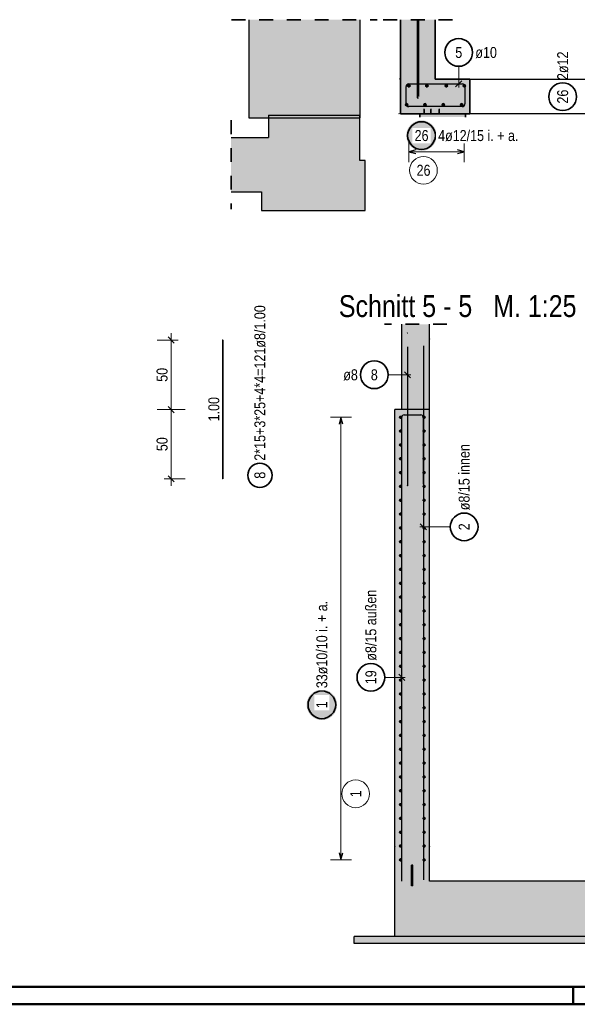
# Model space of a CAD drawing. Header units: millimetres. Extents: x -4 to 30.7, y -2.9 to 30.7.
# Tile 2 of 39: x 1.3 to 5.3, y 0 to 7.1. Entities that reach past the tile are written whole.
import ezdxf

# ---------------------------------------------------------------- set-up
doc = ezdxf.new("R2010")
doc.units = ezdxf.units.MM
doc.linetypes.add('HIDDEN', pattern=[0.375, 0.25, -0.125])
for name, color, linetype, lineweight in [('Geschnittene Kanten', 7, 'Continuous', 20), ('nplo Bewehrung', 7, 'Continuous', 20), ('Schraffuren', 7, 'Continuous', 20)]:
    doc.layers.add(name, color=color, linetype=linetype, lineweight=lineweight)
doc.styles.add('Arial Narrow', font='ARIALN.TTF')
doc.dimstyles.new('Arch_Strakon_dimstyle', dxfattribs={"dimtxt": 12.5, "dimasz": 1, "dimexe": 1.25, "dimexo": 0.0625, "dimgap": 1, "dimtad": 0, "dimdec": 5, "dimzin": 12, "dimdsep": 46, "dimtxsty": 'Arial Narrow', "dimblk": 'Arrowhead_Tick', "dimsah": 1, "dimcen": 0, "dimse1": 1, "dimse2": 1, "dimclrd": 6, "dimclrt": 2, "dimazin": 0, "dimtfac": 1, "dimtdec": 4, "dimtmove": 0, "dimatfit": 3, "dimldrblk": 'NONE', "dimfxl": 1, "dimtvp": 1, "dimtolj": 1, "dimtzin": 0, "dimlwd": 13, "dimarcsym": 2})

# ---------------------------------------------------------------- blocks, each defined once
blk = doc.blocks.new('Arrowhead_Tick')
at = {"color": 0, "linetype": 'Continuous', "lineweight": -2}
for p, q in [((0, 10), (0, -5)), ((-1, 0), (0, 0)), ((5, 0), (0, 0))]:
    blk.add_line(p, q, dxfattribs=at)
at = {"color": 2, "linetype": 'Continuous', "lineweight": 35}
blk.add_line((2.21, 2.21), (-2.21, -2.21), dxfattribs=at)
blk = doc.blocks.new('*D13')
at = {"color": 6, "linetype": 'Continuous', "lineweight": 13}
blk.add_line((2.35, 3.7997), (2.35, 4.2781), dxfattribs=at)
at = {"layer": 'Defpoints', "color": 0}
for p in [(2.35, 4.2881), (3.9649, 4.2881), (2.7219, 3.7897)]:
    blk.add_point(p, dxfattribs=at)
at = {"color": 6, "lineweight": 13, "xscale": 0.01, "yscale": 0.01, "zscale": 0.01}
for p, rotation in [((2.35, 4.2881), 90), ((2.35, 3.7897), 270)]:
    blk.add_blockref('Arrowhead_Tick', p, dxfattribs=dict(at, rotation=rotation))
at = {"color": 2, "lineweight": -2, "insert": (2.2848, 4.0389), "char_height": 0.07875, "attachment_point": 5, "rotation": 90, "style": 'Arial Narrow'}
blk.add_mtext('\\A1;50', dxfattribs=at)
blk = doc.blocks.new('_None')
blk = doc.blocks.new('*D14')
at = {"color": 6, "linetype": 'Continuous', "lineweight": 13}
blk.add_line((2.35, 4.2981), (2.35, 4.7797), dxfattribs=at)
at = {"layer": 'Defpoints', "color": 0}
for p in [(2.35, 4.7897), (2.7219, 4.7897), (3.9649, 4.2881)]:
    blk.add_point(p, dxfattribs=at)
at = {"color": 6, "lineweight": 13, "xscale": 0.01, "yscale": 0.01, "zscale": 0.01}
for p, rotation in [((2.35, 4.7897), 90), ((2.35, 4.2881), 270)]:
    blk.add_blockref('Arrowhead_Tick', p, dxfattribs=dict(at, rotation=rotation))
at = {"color": 2, "lineweight": -2, "insert": (2.2848, 4.5389), "char_height": 0.07875, "attachment_point": 5, "rotation": 90, "style": 'Arial Narrow'}
blk.add_mtext('\\A1;50', dxfattribs=at)

msp = doc.modelspace()

# ---------------------------------------------------------------- hatches: boundary and pattern name
at = {"lineweight": 25, "true_color": 0xd7ffd7}
msp.add_hatch(color=254, dxfattribs=at).paths.add_polyline_path([(3.710661, 7.099674), (3.710661, 6.391017), (2.910661, 6.391017), (2.910661, 7.099674)])
at = {"lineweight": 25, "true_color": 0xcef2bf}
for points in [[(4.254857, 7.099674), (4.254857, 6.671931), (4.004857, 6.421931), (4.004857, 7.099674)], [(4.004857, 6.421931), (4.504857, 6.421931), (4.504857, 6.671931), (4.254857, 6.671931), (4.004857, 6.671931)], [(4.214881, 0.888135), (4.214881, 4.288135), (3.964881, 4.288135), (3.96488, 0.888135)], [(3.96488, 0.488135), (8.839886, 0.488135), (8.839886, 0.888135), (3.96488, 0.888135)]]:
    msp.add_hatch(color=254, dxfattribs=at).paths.add_polyline_path(points)
at = {"lineweight": 25, "true_color": 0xff0000}
msp.add_hatch(color=1, dxfattribs=at).paths.add_polyline_path([(4.134857, 7.099674), (4.134857, 6.536931), (4.124857, 6.536931), (4.124857, 7.099674)])
at = {"lineweight": 25, "true_color": 0xf0f0f0}
msp.add_hatch(color=7, dxfattribs=at).paths.add_polyline_path([(3.749856, 6.083991), (3.750891, 5.724018), (3.001366, 5.724018), (3.001366, 5.859022), (2.782006, 5.859022), (2.782006, 6.2493), (3.053369, 6.2493), (3.053369, 6.411439), (3.710661, 6.411439), (3.711601, 6.083871)])
at = {"lineweight": 25, "true_color": 0xff8080}
msp.add_hatch(color=11, dxfattribs=at).paths.add_polyline_path([(4.144857, 6.396931), (4.474857, 6.396931), (4.474857, 6.421931), (4.144857, 6.421931)])
at = {"lineweight": 25, "true_color": 0xffffff}
for points in [[(4.266405, 6.264105), (4.266338, 6.267944), (4.266137, 6.271779), (4.265803, 6.275603), (4.265335, 6.279414), (4.264734, 6.283207), (4.264001, 6.286976), (4.263138, 6.290717), (4.262144, 6.294425), (4.261021, 6.298097), (4.259771, 6.301728), (4.258395, 6.305312), (4.256895, 6.308846), (4.255273, 6.312326), (4.253529, 6.315747), (4.251668, 6.319105), (4.24969, 6.322396), (4.247599, 6.325617), (4.245397, 6.328762), (4.243086, 6.331828), (4.24067, 6.334812), (4.238151, 6.33771), (4.235533, 6.340518), (4.232818, 6.343233), (4.23001, 6.345851), (4.227112, 6.34837), (4.224128, 6.350787), (4.221062, 6.353097), (4.217916, 6.355299), (4.214696, 6.357391), (4.211405, 6.359368), (4.208047, 6.36123), (4.204626, 6.362973), (4.201146, 6.364595), (4.197612, 6.366096), (4.194027, 6.367472), (4.190397, 6.368722), (4.186725, 6.369844), (4.183017, 6.370838), (4.179275, 6.371702), (4.175506, 6.372434), (4.171714, 6.373035), (4.167903, 6.373503), (4.164078, 6.373837), (4.160244, 6.374038), (4.156405, 6.374105), (4.152566, 6.374038), (4.148732, 6.373837), (4.144907, 6.373503), (4.141096, 6.373035), (4.137304, 6.372434), (4.133535, 6.371702), (4.129794, 6.370838), (4.126085, 6.369844), (4.122413, 6.368722), (4.118783, 6.367472), (4.115198, 6.366096), (4.111664, 6.364595), (4.108184, 6.362973), (4.104763, 6.36123), (4.101405, 6.359368), (4.098114, 6.357391), (4.094894, 6.355299), (4.091749, 6.353097), (4.088682, 6.350787), (4.085699, 6.34837), (4.082801, 6.345851), (4.079993, 6.343233), (4.077278, 6.340518), (4.074659, 6.33771), (4.07214, 6.334812), (4.069724, 6.331828), (4.067413, 6.328762), (4.065211, 6.325617), (4.06312, 6.322396), (4.061142, 6.319105), (4.059281, 6.315747), (4.057538, 6.312326), (4.055915, 6.308846), (4.054415, 6.305312), (4.053039, 6.301728), (4.051789, 6.298097), (4.050666, 6.294425), (4.049673, 6.290717), (4.048809, 6.286976), (4.048076, 6.283207), (4.047476, 6.279414), (4.047008, 6.275603), (4.046673, 6.271779), (4.046472, 6.267944), (4.046405, 6.264105), (4.046472, 6.260266), (4.046673, 6.256432), (4.047008, 6.252607), (4.047476, 6.248796), (4.048076, 6.245004), (4.048809, 6.241235), (4.049673, 6.237494), (4.050666, 6.233785), (4.051789, 6.230113), (4.053039, 6.226483), (4.054415, 6.222899), (4.055915, 6.219364), (4.057538, 6.215885), (4.059281, 6.212463), (4.061142, 6.209105), (4.06312, 6.205814), (4.065211, 6.202594), (4.067413, 6.199449), (4.069724, 6.196383), (4.07214, 6.193399), (4.074659, 6.190501), (4.077278, 6.187693), (4.079993, 6.184978), (4.082801, 6.182359), (4.085699, 6.17984), (4.088682, 6.177424), (4.091749, 6.175113), (4.094894, 6.172911), (4.098114, 6.17082), (4.101405, 6.168843), (4.104763, 6.166981), (4.108184, 6.165238), (4.111664, 6.163615), (4.115198, 6.162115), (4.118783, 6.160739), (4.122413, 6.159489), (4.126085, 6.158367), (4.129794, 6.157373), (4.133535, 6.156509), (4.137304, 6.155777), (4.141096, 6.155176), (4.144907, 6.154708), (4.148732, 6.154373), (4.152566, 6.154172), (4.156405, 6.154105), (4.160244, 6.154172), (4.164078, 6.154373), (4.167903, 6.154708), (4.171714, 6.155176), (4.175506, 6.155777), (4.179275, 6.156509), (4.183017, 6.157373), (4.186725, 6.158367), (4.190397, 6.159489), (4.194027, 6.160739), (4.197612, 6.162115), (4.201146, 6.163615), (4.204626, 6.165238), (4.208047, 6.166981), (4.211405, 6.168843), (4.214696, 6.17082), (4.217916, 6.172911), (4.221062, 6.175113), (4.224128, 6.177424), (4.227112, 6.17984), (4.23001, 6.182359), (4.232818, 6.184978), (4.235533, 6.187693), (4.238151, 6.190501), (4.24067, 6.193399), (4.243086, 6.196383), (4.245397, 6.199449), (4.247599, 6.202594), (4.24969, 6.205814), (4.251668, 6.209105), (4.253529, 6.212463), (4.255273, 6.215885), (4.256895, 6.219364), (4.258395, 6.222899), (4.259771, 6.226483), (4.261021, 6.230113), (4.262144, 6.233785), (4.263138, 6.237494), (4.264001, 6.241235), (4.264734, 6.245004), (4.265335, 6.248796), (4.265803, 6.252607), (4.266137, 6.256432)], [(3.547358, 2.15955), (3.547291, 2.163389), (3.54709, 2.167224), (3.546755, 2.171049), (3.546287, 2.17486), (3.545687, 2.178652), (3.544954, 2.182421), (3.54409, 2.186162), (3.543097, 2.189871), (3.541974, 2.193542), (3.540724, 2.197173), (3.539348, 2.200757), (3.537848, 2.204292), (3.536225, 2.207771), (3.534482, 2.211192), (3.532621, 2.21455), (3.530643, 2.217842), (3.528552, 2.221062), (3.52635, 2.224207), (3.524039, 2.227273), (3.521623, 2.230257), (3.519104, 2.233155), (3.516485, 2.235963), (3.51377, 2.238678), (3.510962, 2.241296), (3.508065, 2.243815), (3.505081, 2.246232), (3.502014, 2.248542), (3.498869, 2.250745), (3.495649, 2.252836), (3.492358, 2.254813), (3.489, 2.256675), (3.485579, 2.258418), (3.482099, 2.26004), (3.478565, 2.261541), (3.47498, 2.262917), (3.47135, 2.264167), (3.467678, 2.265289), (3.463969, 2.266283), (3.460228, 2.267147), (3.456459, 2.267879), (3.452667, 2.26848), (3.448856, 2.268948), (3.445031, 2.269283), (3.441197, 2.269483), (3.437358, 2.26955), (3.433519, 2.269483), (3.429685, 2.269283), (3.42586, 2.268948), (3.422049, 2.26848), (3.418257, 2.267879), (3.414488, 2.267147), (3.410746, 2.266283), (3.407038, 2.265289), (3.403366, 2.264167), (3.399736, 2.262917), (3.396151, 2.261541), (3.392617, 2.26004), (3.389137, 2.258418), (3.385716, 2.256675), (3.382358, 2.254813), (3.379067, 2.252836), (3.375847, 2.250745), (3.372702, 2.248542), (3.369635, 2.246232), (3.366651, 2.243815), (3.363754, 2.241296), (3.360945, 2.238678), (3.358231, 2.235963), (3.355612, 2.233155), (3.353093, 2.230257), (3.350677, 2.227273), (3.348366, 2.224207), (3.346164, 2.221062), (3.344073, 2.217842), (3.342095, 2.21455), (3.340234, 2.211192), (3.338491, 2.207771), (3.336868, 2.204292), (3.335368, 2.200757), (3.333992, 2.197173), (3.332742, 2.193542), (3.331619, 2.189871), (3.330625, 2.186162), (3.329762, 2.182421), (3.329029, 2.178652), (3.328428, 2.17486), (3.32796, 2.171049), (3.327626, 2.167224), (3.327425, 2.163389), (3.327358, 2.15955), (3.327425, 2.155712), (3.327626, 2.151877), (3.32796, 2.148052), (3.328428, 2.144241), (3.329029, 2.140449), (3.329762, 2.13668), (3.330625, 2.132939), (3.331619, 2.12923), (3.332742, 2.125559), (3.333992, 2.121928), (3.335368, 2.118344), (3.336868, 2.114809), (3.338491, 2.11133), (3.340234, 2.107909), (3.342095, 2.10455), (3.344073, 2.101259), (3.346164, 2.098039), (3.348366, 2.094894), (3.350677, 2.091828), (3.353093, 2.088844), (3.355612, 2.085946), (3.358231, 2.083138), (3.360945, 2.080423), (3.363754, 2.077805), (3.366651, 2.075286), (3.369635, 2.072869), (3.372702, 2.070559), (3.375847, 2.068356), (3.379067, 2.066265), (3.382358, 2.064288), (3.385716, 2.062426), (3.389137, 2.060683), (3.392617, 2.05906), (3.396151, 2.05756), (3.399736, 2.056184), (3.403366, 2.054934), (3.407038, 2.053812), (3.410746, 2.052818), (3.414488, 2.051954), (3.418257, 2.051222), (3.422049, 2.050621), (3.42586, 2.050153), (3.429685, 2.049818), (3.433519, 2.049617), (3.437358, 2.04955), (3.441197, 2.049617), (3.445031, 2.049818), (3.448856, 2.050153), (3.452667, 2.050621), (3.456459, 2.051222), (3.460228, 2.051954), (3.463969, 2.052818), (3.467678, 2.053812), (3.47135, 2.054934), (3.47498, 2.056184), (3.478565, 2.05756), (3.482099, 2.05906), (3.485579, 2.060683), (3.489, 2.062426), (3.492358, 2.064288), (3.495649, 2.066265), (3.498869, 2.068356), (3.502014, 2.070559), (3.505081, 2.072869), (3.508065, 2.075286), (3.510962, 2.077805), (3.51377, 2.080423), (3.516485, 2.083138), (3.519104, 2.085946), (3.521623, 2.088844), (3.524039, 2.091828), (3.52635, 2.094894), (3.528552, 2.098039), (3.530643, 2.101259), (3.532621, 2.10455), (3.534482, 2.107909), (3.536225, 2.11133), (3.537848, 2.114809), (3.539348, 2.118344), (3.540724, 2.121928), (3.541974, 2.125559), (3.543097, 2.12923), (3.54409, 2.132939), (3.544954, 2.13668), (3.545687, 2.140449), (3.546287, 2.144241), (3.546755, 2.148052), (3.54709, 2.151877)]]:
    msp.add_hatch(color=7, dxfattribs=at).paths.add_polyline_path(points)
at = {"layer": 'Schraffuren', "lineweight": 25, "true_color": 0xd7ffd7}
msp.add_hatch(color=254, dxfattribs=at).paths.add_polyline_path([(4.014881, 4.288135), (4.214881, 4.288135), (4.214881, 4.903224), (4.014881, 4.903224)])
at = {"layer": 'Schraffuren', "lineweight": 25, "true_color": 0xff0000}
msp.add_hatch(color=1, dxfattribs=at).paths.add_polyline_path([(4.084881, 0.853135), (4.094881, 0.853135), (4.094881, 1.003135), (4.084881, 1.003135)])
at = {"layer": 'Schraffuren', "lineweight": 25, "true_color": 0xeaffea}
msp.add_hatch(color=7, dxfattribs=at).paths.add_polyline_path([(8.910596, 0.438135), (8.910596, 0.488135), (3.670685, 0.488135), (3.670685, 0.438135)])

# ---------------------------------------------------------------- linework, layer by layer
at = {"color": 2, "linetype": 'HIDDEN', "lineweight": 35, "ltscale": 0.25}
for p, q in [((2.785661, 7.099674), (3.835661, 7.099674)), ((3.879857, 7.099674), (4.379857, 7.099674)), ((2.782006, 6.3743), (2.782006, 5.734022)), ((4.339881, 4.903224), (3.889881, 4.903224))]:
    msp.add_line(p, q, dxfattribs=at)
at = {"color": 3, "linetype": 'Continuous', "lineweight": 25}
for p, q in [((2.910661, 7.099674), (2.910661, 6.391017)), ((3.710661, 7.099674), (3.710661, 6.391017)), ((4.124857, 7.099674), (4.124857, 6.536931)), ((4.134857, 7.099674), (4.134857, 6.546931)), ((4.044857, 6.493166), (4.044857, 6.616931)), ((4.044857, 6.493166), (4.044857, 6.603166)), ((4.064857, 6.636931), (4.449857, 6.636931)), ((4.402774, 6.614834), (4.446968, 6.659028)), ((4.469857, 6.616931), (4.469857, 6.493166)), ((4.504857, 6.671931), (5.704857, 6.671931)), ((4.124857, 6.536931), (4.134857, 6.536931)), ((4.174857, 6.473166), (4.064857, 6.473166)), ((4.449857, 6.473166), (4.064857, 6.473166)), ((2.910661, 6.391017), (3.710661, 6.391017)), ((3.053369, 6.411439), (3.710661, 6.411439)), ((3.053369, 6.411439), (3.053369, 6.2493)), ((3.711601, 6.083871), (3.710661, 6.411439)), ((5.704857, 6.421931), (4.504857, 6.421931)), ((2.782006, 6.2493), (3.053369, 6.2493)), ((4.115194, 6.160462), (4.065194, 6.147064)), ((4.065194, 6.147064), (4.115194, 6.133667)), ((4.465194, 6.147067), (4.415194, 6.160464)), ((4.415194, 6.133669), (4.465194, 6.147067)), ((3.749856, 6.083991), (3.711601, 6.083871)), ((3.750891, 5.724018), (3.749856, 6.083991)), ((2.782006, 5.859022), (3.001366, 5.859022)), ((3.001366, 5.859022), (3.001366, 5.724018)), ((3.001366, 5.724018), (3.750891, 5.724018)), ((4.054881, 4.739701), (4.054881, 3.739701)), ((4.169881, 4.748135), (4.169881, 0.898135)), ((4.076978, 4.517218), (4.032784, 4.561412)), ((3.575087, 4.233135), (3.56169, 4.183135)), ((3.588485, 4.183135), (3.575087, 4.233135)), ((4.014321, 0.888135), (4.014322, 4.233701)), ((4.030322, 4.249701), (4.152322, 4.249701)), ((4.168322, 4.233701), (4.168322, 3.750267)), ((4.147784, 3.464708), (4.191978, 3.420514)), ((4.036418, 2.335573), (3.992224, 2.379767)), ((3.56169, 1.091572), (3.575087, 1.041572)), ((3.575087, 1.041572), (3.588485, 1.091572)), ((4.014321, 0.888135), (4.014321, 0.888135))]:
    msp.add_line(p, q, dxfattribs=at)
at = {"color": 2, "linetype": 'Continuous', "lineweight": 35}
for p, q in [((4.004857, 7.099674), (4.004857, 6.671931)), ((4.254857, 7.099674), (4.254857, 6.671931)), ((4.004857, 6.671928), (4.004857, 6.671931)), ((4.004857, 6.671928), (4.004857, 6.421931)), ((4.254857, 6.671931), (4.504857, 6.671931)), ((4.504857, 6.671931), (4.504857, 6.421931)), ((4.004857, 6.421931), (4.004857, 6.421931)), ((4.004857, 6.421931), (4.504857, 6.421931)), ((4.144857, 6.421931), (4.144857, 6.396931)), ((4.171045, 6.451931), (4.178129, 6.451931)), ((4.171045, 6.441918), (4.178129, 6.441918)), ((4.171045, 6.433166), (4.178129, 6.433166)), ((4.174857, 6.421931), (4.174857, 6.451931)), ((4.221045, 6.451931), (4.228129, 6.451931)), ((4.221045, 6.441918), (4.228129, 6.441918)), ((4.221045, 6.433166), (4.228129, 6.433166)), ((4.224857, 6.451931), (4.224857, 6.421934)), ((4.281045, 6.451931), (4.288129, 6.451931)), ((4.281045, 6.441918), (4.288129, 6.441918)), ((4.281045, 6.433166), (4.288129, 6.433166)), ((4.284857, 6.451931), (4.284857, 6.421931)), ((4.474857, 6.421931), (4.474857, 6.396931)), ((2.721916, 4.789701), (2.721916, 3.789701))]:
    msp.add_line(p, q, dxfattribs=at)
at = {"color": 5, "linetype": 'Continuous', "lineweight": 18}
for p, q in [((4.424871, 6.763422), (4.424871, 6.611931)), ((4.065193, 6.222064), (4.065194, 6.072064)), ((4.465194, 6.072067), (4.465193, 6.222067)), ((4.465194, 6.147067), (4.065194, 6.147064)), ((3.915532, 4.539315), (4.079881, 4.539315)), ((3.650087, 4.233135), (3.500087, 4.233135)), ((3.575087, 4.233135), (3.575087, 1.041572)), ((4.364167, 3.442611), (4.144881, 3.442611)), ((3.89119, 2.35767), (4.039321, 2.35767)), ((3.500087, 1.041572), (3.650087, 1.041572))]:
    msp.add_line(p, q, dxfattribs=at)
at = {"color": 3, "linetype": 'HIDDEN', "lineweight": 25, "ltscale": 0.25}
msp.add_line((4.474857, 6.421931), (4.474857, 6.396931), dxfattribs=at)
at = {"color": 4, "linetype": 'Continuous', "lineweight": 50}
for p, q in [((0.5, 0.125), (29.6, 0.125)), ((0, 0), (29.725, 0))]:
    msp.add_line(p, q, dxfattribs=at)
at = {"color": 4, "linetype": 'Continuous', "lineweight": 50, "ltscale": 0.4}
msp.add_line((5.25, 0), (5.25, 0.125), dxfattribs=at)
at = {"color": 2, "linetype": 'Continuous', "lineweight": 35}
for centre, radius in [((4.424871, 6.863422), 0.1), ((5.175, 6.544544), 0.1), ((4.156405, 6.264105), 0.1), ((3.815532, 4.539315), 0.1), ((2.990117, 3.814609), 0.0875), ((4.464167, 3.442611), 0.1), ((3.79119, 2.35767), 0.1), ((3.437358, 2.15955), 0.1)]:
    msp.add_circle(centre, radius, dxfattribs=at)
at = {"color": 9, "linetype": 'Continuous', "lineweight": 0}
for centre, radius in [((3.999857, 6.671924), 0.00111), ((4.499857, 6.671928), 0.00111), ((3.994857, 6.421931), 0.00111), ((4.499857, 6.421928), 0.00111), ((4.17061, 6.013844), 0.1), ((2.721916, 4.789701), 0.00111), ((4.214881, 4.796983), 0.00111), ((2.721916, 3.789701), 0.00111), ((3.681634, 1.517824), 0.1), ((3.964881, 1.136569), 0.00111), ((4.214881, 1.136569), 0.00111)]:
    msp.add_circle(centre, radius, dxfattribs=at)
at = {"color": 4, "linetype": 'Continuous', "lineweight": 50}
for centre, radius in [((4.065191, 6.622926), 0.006), ((4.065191, 6.622926), 0.006), ((4.065191, 6.622926), 0.0054), ((4.065191, 6.622926), 0.0042), ((4.065191, 6.622926), 0.003), ((4.065191, 6.622926), 0.0018), ((4.065191, 6.622926), 0.0006), ((4.195191, 6.622926), 0.006), ((4.195191, 6.622926), 0.006), ((4.195191, 6.622926), 0.0054), ((4.195191, 6.622926), 0.0042), ((4.195191, 6.622926), 0.003), ((4.195191, 6.622926), 0.0018), ((4.195191, 6.622926), 0.0006), ((4.335191, 6.622926), 0.006), ((4.335191, 6.622926), 0.006), ((4.335191, 6.622926), 0.0054), ((4.335191, 6.622926), 0.0042), ((4.335191, 6.622926), 0.003), ((4.335191, 6.622926), 0.0018), ((4.335191, 6.622926), 0.0006), ((4.465191, 6.622926), 0.006), ((4.465191, 6.622926), 0.006), ((4.465191, 6.622926), 0.0054), ((4.465191, 6.622926), 0.0042), ((4.465191, 6.622926), 0.003), ((4.465191, 6.622926), 0.0018), ((4.465191, 6.622926), 0.0006), ((4.048857, 6.485931), 0.006), ((4.048857, 6.485931), 0.006), ((4.048857, 6.485931), 0.0054), ((4.048857, 6.485931), 0.0042), ((4.048857, 6.485931), 0.003), ((4.048857, 6.485931), 0.0018), ((4.048857, 6.485931), 0.0006), ((4.181191, 6.48593), 0.006), ((4.181191, 6.48593), 0.006), ((4.181191, 6.48593), 0.0054), ((4.181191, 6.48593), 0.0042), ((4.181191, 6.48593), 0.003), ((4.181191, 6.48593), 0.0018), ((4.181191, 6.48593), 0.0006), ((4.313524, 6.485929), 0.006), ((4.313524, 6.485929), 0.006), ((4.313524, 6.485929), 0.0054), ((4.313524, 6.485929), 0.0042), ((4.313524, 6.485929), 0.003), ((4.313524, 6.485929), 0.0018), ((4.313524, 6.485929), 0.0006), ((4.445857, 6.485928), 0.006), ((4.445857, 6.485928), 0.006), ((4.445857, 6.485928), 0.0054), ((4.445857, 6.485928), 0.0042), ((4.445857, 6.485928), 0.003), ((4.445857, 6.485928), 0.0018), ((4.445857, 6.485928), 0.0006), ((4.004881, 4.233135), 0.005), ((4.004881, 4.233135), 0.005), ((4.004881, 4.233135), 0.0045), ((4.004881, 4.233135), 0.0035), ((4.004881, 4.233135), 0.0025), ((4.004881, 4.233135), 0.0015), ((4.004881, 4.233135), 0.0005), ((4.174881, 4.233135), 0.005), ((4.174881, 4.233135), 0.005), ((4.174881, 4.233135), 0.0045), ((4.174881, 4.233135), 0.0035), ((4.174881, 4.233135), 0.0025), ((4.174881, 4.233135), 0.0015), ((4.174881, 4.233135), 0.0005), ((4.004881, 4.133398), 0.005), ((4.004881, 4.133398), 0.005), ((4.004881, 4.133398), 0.0045), ((4.004881, 4.133398), 0.0035), ((4.004881, 4.133398), 0.0025), ((4.004881, 4.133398), 0.0015), ((4.004881, 4.133398), 0.0005), ((4.174881, 4.133398), 0.005), ((4.174881, 4.133398), 0.005), ((4.174881, 4.133398), 0.0045), ((4.174881, 4.133398), 0.0035), ((4.174881, 4.133398), 0.0025), ((4.174881, 4.133398), 0.0015), ((4.174881, 4.133398), 0.0005), ((4.004881, 4.033662), 0.005), ((4.004881, 4.033662), 0.005), ((4.004881, 4.033662), 0.0045), ((4.004881, 4.033662), 0.0035), ((4.004881, 4.033662), 0.0025), ((4.004881, 4.033662), 0.0015), ((4.004881, 4.033662), 0.0005), ((4.174881, 4.033662), 0.005), ((4.174881, 4.033662), 0.005), ((4.174881, 4.033662), 0.0045), ((4.174881, 4.033662), 0.0035), ((4.174881, 4.033662), 0.0025), ((4.174881, 4.033662), 0.0015), ((4.174881, 4.033662), 0.0005), ((4.004881, 3.933926), 0.005), ((4.004881, 3.933926), 0.005), ((4.004881, 3.933926), 0.0045), ((4.004881, 3.933926), 0.0035), ((4.004881, 3.933926), 0.0025), ((4.004881, 3.933926), 0.0015), ((4.004881, 3.933926), 0.0005), ((4.174881, 3.933926), 0.005), ((4.174881, 3.933926), 0.005), ((4.174881, 3.933926), 0.0045), ((4.174881, 3.933926), 0.0035), ((4.174881, 3.933926), 0.0025), ((4.174881, 3.933926), 0.0015), ((4.174881, 3.933926), 0.0005), ((4.004881, 3.834189), 0.005), ((4.004881, 3.834189), 0.005), ((4.004881, 3.834189), 0.0045), ((4.004881, 3.834189), 0.0035), ((4.004881, 3.834189), 0.0025), ((4.004881, 3.834189), 0.0015), ((4.004881, 3.834189), 0.0005), ((4.174881, 3.834189), 0.005), ((4.174881, 3.834189), 0.005), ((4.174881, 3.834189), 0.0045), ((4.174881, 3.834189), 0.0035), ((4.174881, 3.834189), 0.0025), ((4.174881, 3.834189), 0.0015), ((4.174881, 3.834189), 0.0005), ((4.004881, 3.734453), 0.005), ((4.004881, 3.734453), 0.005), ((4.004881, 3.734453), 0.0045), ((4.004881, 3.734453), 0.0035), ((4.004881, 3.734453), 0.0025), ((4.004881, 3.734453), 0.0015), ((4.004881, 3.734453), 0.0005), ((4.174881, 3.734453), 0.005), ((4.174881, 3.734453), 0.005), ((4.174881, 3.734453), 0.0045), ((4.174881, 3.734453), 0.0035), ((4.174881, 3.734453), 0.0025), ((4.174881, 3.734453), 0.0015), ((4.174881, 3.734453), 0.0005), ((4.004881, 3.634717), 0.005), ((4.004881, 3.634717), 0.005), ((4.004881, 3.634717), 0.0045), ((4.004881, 3.634717), 0.0035), ((4.004881, 3.634717), 0.0025), ((4.004881, 3.634717), 0.0015), ((4.004881, 3.634717), 0.0005), ((4.174881, 3.634717), 0.005), ((4.174881, 3.634717), 0.005), ((4.174881, 3.634717), 0.0045), ((4.174881, 3.634717), 0.0035), ((4.174881, 3.634717), 0.0025), ((4.174881, 3.634717), 0.0015), ((4.174881, 3.634717), 0.0005), ((4.004881, 3.53498), 0.005), ((4.004881, 3.53498), 0.005), ((4.004881, 3.53498), 0.0045), ((4.004881, 3.53498), 0.0035), ((4.004881, 3.53498), 0.0025), ((4.004881, 3.53498), 0.0015), ((4.004881, 3.53498), 0.0005), ((4.174881, 3.53498), 0.005), ((4.174881, 3.53498), 0.005), ((4.174881, 3.53498), 0.0045), ((4.174881, 3.53498), 0.0035), ((4.174881, 3.53498), 0.0025), ((4.174881, 3.53498), 0.0015), ((4.174881, 3.53498), 0.0005), ((4.004881, 3.435244), 0.005), ((4.004881, 3.435244), 0.005), ((4.004881, 3.435244), 0.0045), ((4.004881, 3.435244), 0.0035), ((4.004881, 3.435244), 0.0025), ((4.004881, 3.435244), 0.0015), ((4.004881, 3.435244), 0.0005), ((4.174881, 3.435244), 0.005), ((4.174881, 3.435244), 0.005), ((4.174881, 3.435244), 0.0045), ((4.174881, 3.435244), 0.0035), ((4.174881, 3.435244), 0.0025), ((4.174881, 3.435244), 0.0015), ((4.174881, 3.435244), 0.0005), ((4.004881, 3.335508), 0.005), ((4.004881, 3.335508), 0.005), ((4.004881, 3.335508), 0.0045), ((4.004881, 3.335508), 0.0035), ((4.004881, 3.335508), 0.0025), ((4.004881, 3.335508), 0.0015), ((4.174881, 3.335508), 0.005), ((4.174881, 3.335508), 0.005), ((4.174881, 3.335508), 0.0045), ((4.174881, 3.335508), 0.0035), ((4.174881, 3.335508), 0.0025), ((4.174881, 3.335508), 0.0015), ((4.004881, 3.335508), 0.0005), ((4.174881, 3.335508), 0.0005), ((4.004881, 3.235771), 0.005), ((4.004881, 3.235771), 0.005), ((4.004881, 3.235771), 0.0045), ((4.004881, 3.235771), 0.0035), ((4.004881, 3.235771), 0.0025), ((4.004881, 3.235771), 0.0015), ((4.004881, 3.235771), 0.0005), ((4.174881, 3.235771), 0.005), ((4.174881, 3.235771), 0.005), ((4.174881, 3.235771), 0.0045), ((4.174881, 3.235771), 0.0035), ((4.174881, 3.235771), 0.0025), ((4.174881, 3.235771), 0.0015), ((4.174881, 3.235771), 0.0005), ((4.004881, 3.136035), 0.005), ((4.004881, 3.136035), 0.005), ((4.004881, 3.136035), 0.0045), ((4.004881, 3.136035), 0.0035), ((4.004881, 3.136035), 0.0025), ((4.004881, 3.136035), 0.0015), ((4.004881, 3.136035), 0.0005), ((4.174881, 3.136035), 0.005), ((4.174881, 3.136035), 0.005), ((4.174881, 3.136035), 0.0045), ((4.174881, 3.136035), 0.0035), ((4.174881, 3.136035), 0.0025), ((4.174881, 3.136035), 0.0015), ((4.174881, 3.136035), 0.0005), ((4.004881, 3.036299), 0.005), ((4.004881, 3.036299), 0.005), ((4.004881, 3.036299), 0.0045), ((4.004881, 3.036299), 0.0035), ((4.004881, 3.036299), 0.0025), ((4.004881, 3.036299), 0.0015), ((4.004881, 3.036299), 0.0005), ((4.174881, 3.036299), 0.005), ((4.174881, 3.036299), 0.005), ((4.174881, 3.036299), 0.0045), ((4.174881, 3.036299), 0.0035), ((4.174881, 3.036299), 0.0025), ((4.174881, 3.036299), 0.0015), ((4.174881, 3.036299), 0.0005), ((4.004881, 2.936562), 0.005), ((4.004881, 2.936562), 0.005), ((4.004881, 2.936562), 0.0045), ((4.004881, 2.936562), 0.0035), ((4.004881, 2.936562), 0.0025), ((4.004881, 2.936562), 0.0015), ((4.004881, 2.936562), 0.0005), ((4.174881, 2.936562), 0.005), ((4.174881, 2.936562), 0.005), ((4.174881, 2.936562), 0.0045), ((4.174881, 2.936562), 0.0035), ((4.174881, 2.936562), 0.0025), ((4.174881, 2.936562), 0.0015), ((4.174881, 2.936562), 0.0005), ((4.004881, 2.836826), 0.005), ((4.004881, 2.836826), 0.005), ((4.004881, 2.836826), 0.0045), ((4.004881, 2.836826), 0.0035), ((4.174881, 2.836826), 0.005), ((4.174881, 2.836826), 0.005), ((4.174881, 2.836826), 0.0045), ((4.174881, 2.836826), 0.0035), ((4.004881, 2.836826), 0.0025), ((4.004881, 2.836826), 0.0015), ((4.004881, 2.836826), 0.0005), ((4.174881, 2.836826), 0.0025), ((4.174881, 2.836826), 0.0015), ((4.174881, 2.836826), 0.0005), ((4.004881, 2.73709), 0.005), ((4.004881, 2.73709), 0.005), ((4.004881, 2.73709), 0.0045), ((4.004881, 2.73709), 0.0035), ((4.004881, 2.73709), 0.0025), ((4.004881, 2.73709), 0.0015), ((4.004881, 2.73709), 0.0005), ((4.174881, 2.73709), 0.005), ((4.174881, 2.73709), 0.005), ((4.174881, 2.73709), 0.0045), ((4.174881, 2.73709), 0.0035), ((4.174881, 2.73709), 0.0025), ((4.174881, 2.73709), 0.0015), ((4.174881, 2.73709), 0.0005), ((4.004881, 2.637353), 0.005), ((4.004881, 2.637353), 0.005), ((4.004881, 2.637353), 0.0045), ((4.004881, 2.637353), 0.0035), ((4.004881, 2.637353), 0.0025), ((4.004881, 2.637353), 0.0015), ((4.004881, 2.637353), 0.0005), ((4.174881, 2.637353), 0.005), ((4.174881, 2.637353), 0.005), ((4.174881, 2.637353), 0.0045), ((4.174881, 2.637353), 0.0035), ((4.174881, 2.637353), 0.0025), ((4.174881, 2.637353), 0.0015), ((4.174881, 2.637353), 0.0005), ((4.004881, 2.537617), 0.005), ((4.004881, 2.537617), 0.005), ((4.004881, 2.537617), 0.0045), ((4.004881, 2.537617), 0.0035), ((4.004881, 2.537617), 0.0025), ((4.004881, 2.537617), 0.0015), ((4.004881, 2.537617), 0.0005), ((4.174881, 2.537617), 0.005), ((4.174881, 2.537617), 0.005), ((4.174881, 2.537617), 0.0045), ((4.174881, 2.537617), 0.0035), ((4.174881, 2.537617), 0.0025), ((4.174881, 2.537617), 0.0015), ((4.174881, 2.537617), 0.0005), ((4.004881, 2.437881), 0.005), ((4.004881, 2.437881), 0.005), ((4.004881, 2.437881), 0.0045), ((4.004881, 2.437881), 0.0035), ((4.004881, 2.437881), 0.0025), ((4.004881, 2.437881), 0.0015), ((4.004881, 2.437881), 0.0005), ((4.174881, 2.437881), 0.005), ((4.174881, 2.437881), 0.005), ((4.174881, 2.437881), 0.0045), ((4.174881, 2.437881), 0.0035), ((4.174881, 2.437881), 0.0025), ((4.174881, 2.437881), 0.0015), ((4.174881, 2.437881), 0.0005), ((4.004881, 2.338144), 0.005), ((4.004881, 2.338144), 0.005), ((4.174881, 2.338144), 0.005), ((4.174881, 2.338144), 0.005), ((4.004881, 2.338144), 0.0045), ((4.004881, 2.338144), 0.0035), ((4.004881, 2.338144), 0.0025), ((4.004881, 2.338144), 0.0015), ((4.004881, 2.338144), 0.0005), ((4.174881, 2.338144), 0.0045), ((4.174881, 2.338144), 0.0035), ((4.174881, 2.338144), 0.0025), ((4.174881, 2.338144), 0.0015), ((4.174881, 2.338144), 0.0005), ((4.004881, 2.238408), 0.005), ((4.004881, 2.238408), 0.005), ((4.004881, 2.238408), 0.0045), ((4.004881, 2.238408), 0.0035), ((4.004881, 2.238408), 0.0025), ((4.004881, 2.238408), 0.0015), ((4.004881, 2.238408), 0.0005), ((4.174881, 2.238408), 0.005), ((4.174881, 2.238408), 0.005), ((4.174881, 2.238408), 0.0045), ((4.174881, 2.238408), 0.0035), ((4.174881, 2.238408), 0.0025), ((4.174881, 2.238408), 0.0015), ((4.174881, 2.238408), 0.0005), ((4.004881, 2.138672), 0.005), ((4.004881, 2.138672), 0.005), ((4.004881, 2.138672), 0.0045), ((4.004881, 2.138672), 0.0035), ((4.004881, 2.138672), 0.0025), ((4.004881, 2.138672), 0.0015), ((4.004881, 2.138672), 0.0005), ((4.174881, 2.138672), 0.005), ((4.174881, 2.138672), 0.005), ((4.174881, 2.138672), 0.0045), ((4.174881, 2.138672), 0.0035), ((4.174881, 2.138672), 0.0025), ((4.174881, 2.138672), 0.0015), ((4.174881, 2.138672), 0.0005), ((4.004881, 2.038935), 0.005), ((4.004881, 2.038935), 0.005), ((4.004881, 2.038935), 0.0045), ((4.004881, 2.038935), 0.0035), ((4.004881, 2.038935), 0.0025), ((4.004881, 2.038935), 0.0015), ((4.004881, 2.038935), 0.0005), ((4.174881, 2.038935), 0.005), ((4.174881, 2.038935), 0.005), ((4.174881, 2.038935), 0.0045), ((4.174881, 2.038935), 0.0035), ((4.174881, 2.038935), 0.0025), ((4.174881, 2.038935), 0.0015), ((4.174881, 2.038935), 0.0005), ((4.004881, 1.939199), 0.005), ((4.004881, 1.939199), 0.005), ((4.004881, 1.939199), 0.0045), ((4.004881, 1.939199), 0.0035), ((4.004881, 1.939199), 0.0025), ((4.004881, 1.939199), 0.0015), ((4.004881, 1.939199), 0.0005), ((4.174881, 1.939199), 0.005), ((4.174881, 1.939199), 0.005), ((4.174881, 1.939199), 0.0045), ((4.174881, 1.939199), 0.0035), ((4.174881, 1.939199), 0.0025), ((4.174881, 1.939199), 0.0015), ((4.174881, 1.939199), 0.0005), ((4.004881, 1.839463), 0.005), ((4.004881, 1.839463), 0.005), ((4.004881, 1.839463), 0.0045), ((4.004881, 1.839463), 0.0035), ((4.004881, 1.839463), 0.0025), ((4.004881, 1.839463), 0.0015), ((4.004881, 1.839463), 0.0005), ((4.174881, 1.839463), 0.005), ((4.174881, 1.839463), 0.005), ((4.174881, 1.839463), 0.0045), ((4.174881, 1.839463), 0.0035), ((4.174881, 1.839463), 0.0025), ((4.174881, 1.839463), 0.0015), ((4.174881, 1.839463), 0.0005), ((4.004881, 1.739726), 0.005), ((4.004881, 1.739726), 0.005), ((4.004881, 1.739726), 0.0045), ((4.004881, 1.739726), 0.0035), ((4.004881, 1.739726), 0.0025), ((4.004881, 1.739726), 0.0015), ((4.004881, 1.739726), 0.0005), ((4.174881, 1.739726), 0.005), ((4.174881, 1.739726), 0.005), ((4.174881, 1.739726), 0.0045), ((4.174881, 1.739726), 0.0035), ((4.174881, 1.739726), 0.0025), ((4.174881, 1.739726), 0.0015), ((4.174881, 1.739726), 0.0005), ((4.004881, 1.63999), 0.005), ((4.004881, 1.63999), 0.005), ((4.004881, 1.63999), 0.0045), ((4.004881, 1.63999), 0.0035), ((4.004881, 1.63999), 0.0025), ((4.004881, 1.63999), 0.0015), ((4.004881, 1.63999), 0.0005), ((4.174881, 1.63999), 0.005), ((4.174881, 1.63999), 0.005), ((4.174881, 1.63999), 0.0045), ((4.174881, 1.63999), 0.0035), ((4.174881, 1.63999), 0.0025), ((4.174881, 1.63999), 0.0015), ((4.174881, 1.63999), 0.0005), ((4.004881, 1.540254), 0.005), ((4.004881, 1.540254), 0.005), ((4.004881, 1.540254), 0.0045), ((4.004881, 1.540254), 0.0035), ((4.004881, 1.540254), 0.0025), ((4.004881, 1.540254), 0.0015), ((4.004881, 1.540254), 0.0005), ((4.174881, 1.540254), 0.005), ((4.174881, 1.540254), 0.005), ((4.174881, 1.540254), 0.0045), ((4.174881, 1.540254), 0.0035), ((4.174881, 1.540254), 0.0025), ((4.174881, 1.540254), 0.0015), ((4.174881, 1.540254), 0.0005), ((4.004881, 1.440517), 0.005), ((4.004881, 1.440517), 0.005), ((4.004881, 1.440517), 0.0045), ((4.004881, 1.440517), 0.0035), ((4.004881, 1.440517), 0.0025), ((4.004881, 1.440517), 0.0015), ((4.004881, 1.440517), 0.0005), ((4.174881, 1.440517), 0.005), ((4.174881, 1.440517), 0.005), ((4.174881, 1.440517), 0.0045), ((4.174881, 1.440517), 0.0035), ((4.174881, 1.440517), 0.0025), ((4.174881, 1.440517), 0.0015), ((4.174881, 1.440517), 0.0005), ((4.004881, 1.340781), 0.005), ((4.004881, 1.340781), 0.005), ((4.004881, 1.340781), 0.0045), ((4.004881, 1.340781), 0.0035), ((4.004881, 1.340781), 0.0025), ((4.004881, 1.340781), 0.0015), ((4.004881, 1.340781), 0.0005), ((4.174881, 1.340781), 0.005), ((4.174881, 1.340781), 0.005), ((4.174881, 1.340781), 0.0045), ((4.174881, 1.340781), 0.0035), ((4.174881, 1.340781), 0.0025), ((4.174881, 1.340781), 0.0015), ((4.174881, 1.340781), 0.0005), ((4.004881, 1.241045), 0.005), ((4.004881, 1.241045), 0.005), ((4.004881, 1.241045), 0.0045), ((4.004881, 1.241045), 0.0035), ((4.004881, 1.241045), 0.0025), ((4.004881, 1.241045), 0.0015), ((4.004881, 1.241045), 0.0005), ((4.174881, 1.241045), 0.005), ((4.174881, 1.241045), 0.005), ((4.174881, 1.241045), 0.0045), ((4.174881, 1.241045), 0.0035), ((4.174881, 1.241045), 0.0025), ((4.174881, 1.241045), 0.0015), ((4.174881, 1.241045), 0.0005), ((4.004881, 1.141308), 0.005), ((4.004881, 1.141308), 0.005), ((4.004881, 1.141308), 0.0045), ((4.004881, 1.141308), 0.0035), ((4.004881, 1.141308), 0.0025), ((4.004881, 1.141308), 0.0015), ((4.004881, 1.141308), 0.0005), ((4.174881, 1.141308), 0.005), ((4.174881, 1.141308), 0.005), ((4.174881, 1.141308), 0.0045), ((4.174881, 1.141308), 0.0035), ((4.174881, 1.141308), 0.0025), ((4.174881, 1.141308), 0.0015), ((4.174881, 1.141308), 0.0005), ((4.004881, 1.041572), 0.005), ((4.004881, 1.041572), 0.005), ((4.004881, 1.041572), 0.0045), ((4.004881, 1.041572), 0.0035), ((4.004881, 1.041572), 0.0025), ((4.004881, 1.041572), 0.0015), ((4.004881, 1.041572), 0.0005), ((4.174881, 1.041572), 0.005), ((4.174881, 1.041572), 0.005), ((4.174881, 1.041572), 0.0045), ((4.174881, 1.041572), 0.0035), ((4.174881, 1.041572), 0.0025), ((4.174881, 1.041572), 0.0015), ((4.174881, 1.041572), 0.0005)]:
    msp.add_circle(centre, radius, dxfattribs=at)
at = {"color": 3, "linetype": 'Continuous', "lineweight": 25}
for centre, radius, start, end in [((4.064857, 6.616931), 0.02, 90, 180), ((4.449857, 6.616931), 0.02, 0, 90), ((4.064857, 6.493166), 0.02, 180, 270), ((4.064857, 6.493166), 0.02, 180, 270), ((4.449857, 6.493166), 0.02, 270, 0), ((4.030322, 4.233701), 0.016, 90, 179.9999888), ((4.152322, 4.233701), 0.016, 0, 90)]:
    msp.add_arc(centre, radius, start, end, dxfattribs=at)
at = {"layer": 'Geschnittene Kanten', "color": 3, "linetype": 'Continuous', "lineweight": 25}
for p, q in [((4.014881, 4.288135), (4.014881, 4.903224)), ((4.214881, 4.288135), (4.214881, 4.903224)), ((4.214881, 4.288135), (3.964881, 4.288135)), ((3.964881, 0.888135), (3.964881, 4.288135)), ((4.214881, 0.888135), (4.214881, 4.288135)), ((4.094881, 1.003135), (4.084881, 1.003135)), ((4.084881, 0.853135), (4.084881, 1.003135)), ((4.094881, 0.853135), (4.094881, 1.003135)), ((3.964881, 0.888135), (3.96488, 0.888135)), ((3.96488, 0.488135), (3.96488, 0.888135)), ((4.094881, 0.853135), (4.084881, 0.853135)), ((6.214879, 0.888135), (4.214881, 0.888135)), ((3.96488, 0.488135), (3.670685, 0.488135)), ((3.670685, 0.438135), (3.670685, 0.488135)), ((8.910596, 0.438135), (3.670685, 0.438135)), ((8.839886, 0.488135), (3.96488, 0.488135))]:
    msp.add_line(p, q, dxfattribs=at)
at = {"layer": 'nplo Bewehrung', "color": 9, "linetype": 'Continuous', "lineweight": 0}
for centre in [(4.054881, 4.839701), (4.054881, 3.739701)]:
    msp.add_circle(centre, 0.00111, dxfattribs=at)

# ---------------------------------------------------------------- texts
at = {"color": 1, "lineweight": 70, "style": 'Arial Narrow'}
msp.add_text('Schnitt 5 - 5   M. 1:25', height=0.1575, dxfattribs=at).set_placement((3.559887, 4.955848))
at = {"color": 2, "lineweight": 35, "char_height": 0.07875, "attachment_point": 1, "line_spacing_factor": 0.9, "style": 'Arial Narrow'}
for s, insert in [('5', (4.400064, 6.902797)), ('ø10', (4.544871, 6.902797)), ('ø8', (3.591582, 4.57869)), ('8', (3.790726, 4.57869))]:
    msp.add_mtext(s, dxfattribs=dict(at, insert=insert))
at = {"color": 2, "lineweight": 35, "char_height": 0.07875, "attachment_point": 1, "rotation": 90, "line_spacing_factor": 0.9, "style": 'Arial Narrow'}
for s, insert in [('2ø12', (5.135625, 6.664544)), ('26', (5.135625, 6.494931)), ('2*15+3*25+4*4=121ø8/1.00', (2.950742, 3.919609)), ('1.00', (2.618166, 4.203076)), ('ø8/15 innen', (4.424792, 3.562611)), ('8', (2.950742, 3.789802)), ('2', (4.424792, 3.417804)), ('ø8/15 außen', (3.751815, 2.47767)), ('19', (3.751815, 2.308058))]:
    msp.add_mtext(s, dxfattribs=dict(at, insert=insert))
at = {"color": 9, "lineweight": 0, "char_height": 0.07875, "attachment_point": 1, "line_spacing_factor": 0.9, "style": 'Arial Narrow'}
for s, insert, rotation in [('26', (4.120998, 6.053219), 359.9996191), ('1', (3.642259, 1.493017), 90)]:
    msp.add_mtext(s, dxfattribs=dict(at, insert=insert, rotation=rotation))

# ---------------------------------------------------------------- dimensions: what is measured, and where the dimension line sits
at = {"lineweight": -2}
for base, p1, p2, picture, middle in [((2.35, 4.789701), (3.964881, 4.288135), (2.721916, 4.789701), '*D14', (2.35, 4.538918)), ((2.35, 4.288135), (2.721916, 3.789701), (3.964881, 4.288135), '*D13', (2.35, 4.038918))]:
    dim = msp.add_linear_dim(base=base, p1=p1, p2=p2, angle=90, text='50', dimstyle='Arch_Strakon_dimstyle', override={"dimscale": 0.01, "dimtxt": 7.875, "dimasz": 1, "dimgap": 2.5, "dimtad": 1, "dimjust": 0, "dimtih": 0, "dimtoh": 0, "dimdec": 5, "dimdsep": 46, "dimtxsty": 'Arial Narrow', "dimclrd": 6, "dimclrt": 2, "dimtix": 1, "dimtofl": 255, "dimtmove": 0, "dimatfit": 2, "dimfxl": 0, "dimfxlon": 0, "dimtvp": 31.746032, "dimlwd": 13}, dxfattribs=at)
    dim.commit()
    dim.dimension.update_dxf_attribs({"geometry": picture, "text_midpoint": middle, "dimtype": 160})

# ---------------------------------------------------------------- next in the draw order: texts
at = {"color": 2, "lineweight": 35, "char_height": 0.07875, "attachment_point": 1, "line_spacing_factor": 0.9, "style": 'Arial Narrow', "bg_fill": 3, "box_fill_scale": 1.2, "bg_fill_color": 256, "bg_fill_true_color": 13158600, "bg_fill_transparency": 0}
for s, insert, rotation in [('26', (4.106792, 6.30348), 0.0003847), ('4ø12/15 i. + a.', (4.276405, 6.303481), 0.0003847), ('33ø10/10 i. + a.', (3.397983, 2.27955), 90), ('1', (3.397983, 2.134744), 90)]:
    msp.add_mtext(s, dxfattribs=dict(at, insert=insert, rotation=rotation))

doc.saveas('drawing.dxf')
